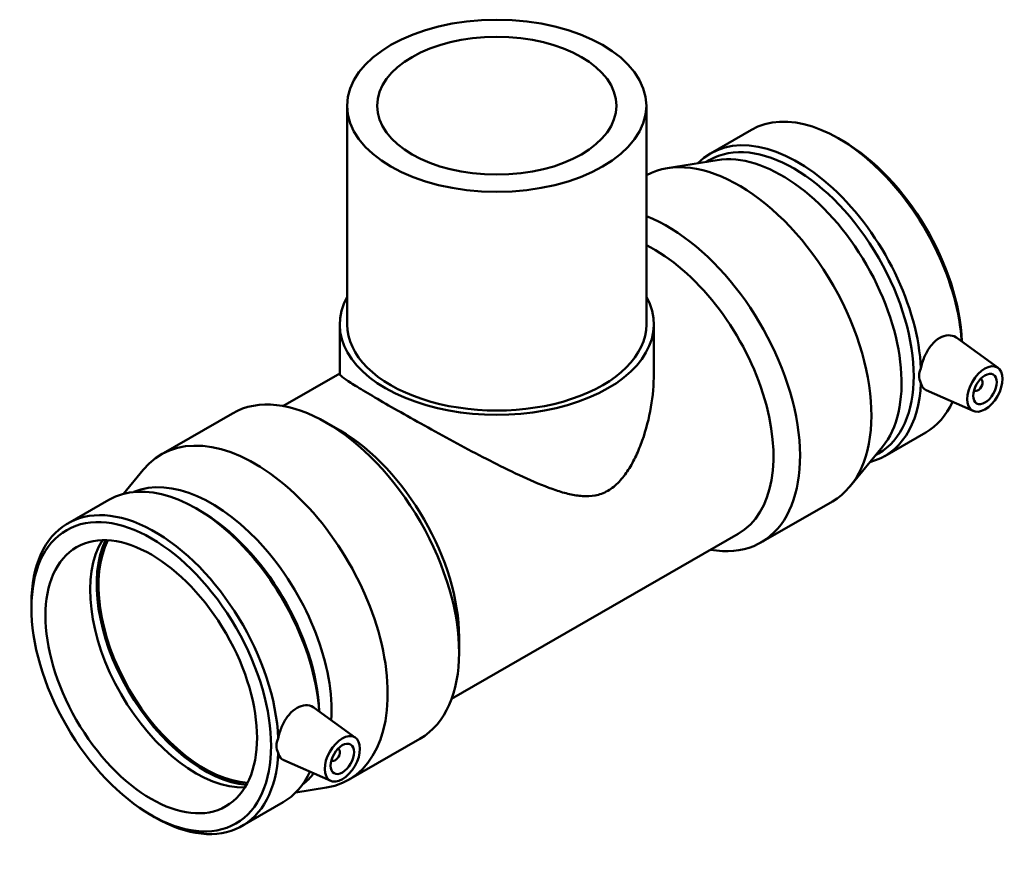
# Model space of a CAD drawing. Header units: millimetres. Extents: x -174 to 1601, y -1069 to 1179.
# Tile 8 of 8: x 1305 to 1601, y 897 to 1149. Entities that reach past the tile are written whole.
import ezdxf

# ---------------------------------------------------------------- set-up
doc = ezdxf.new("R2010")
doc.units = ezdxf.units.MM
doc.layers.add('Visible (ISO)', color=7, linetype='Continuous', lineweight=50)

msp = doc.modelspace()

# ---------------------------------------------------------------- linework, layer by layer
at = {"layer": 'Visible (ISO)'}
for p, q in [((1403.12, 1122.865), (1403.12, 1057.053)), ((1493.12, 1122.865), (1493.12, 1057.053)), ((1512.399, 1108.511), (1524.729, 1115.612)), ((1552.205, 1112.308), (1551.094, 1112.952)), ((1514.466, 1106.528), (1499.377, 1104.074)), ((1511.187, 1105.995), (1512.071, 1106.503)), ((1400.87, 1057.053), (1400.87, 1042.2)), ((1495.37, 1057.053), (1495.37, 1042.2)), ((1598.958, 1043.969), (1586.531, 1053.02)), ((1383.792, 1032.496), (1400.87, 1042.33)), ((1593.692, 1040.671), (1593.867, 1040.571)), ((1591.487, 1030.995), (1577.346, 1037.233)), ((1591.696, 1037.205), (1591.871, 1037.104)), ((1347.164, 1017.923), (1368.635, 1030.287)), ((1400.965, 1025.118), (1396.985, 1027.427)), ((1564.842, 1017.442), (1577.172, 1024.542)), ((1564.164, 1020.226), (1554.468, 1008.406)), ((1562.057, 1017.657), (1562.941, 1018.166)), ((1335.847, 1006.093), (1341.773, 1013.316)), ((1319.069, 997.18), (1331.399, 1004.28)), ((1358.874, 1000.976), (1357.764, 1001.621)), ((1527.606, 991.435), (1549.077, 1003.8)), ((1434.544, 944.364), (1520.791, 994.031)), ((1308.135, 971.758), (1308.135, 973.041)), ((1436.782, 962.92), (1436.782, 958.319)), ((1405.628, 932.637), (1393.201, 941.689)), ((1403.554, 919.999), (1425.026, 932.363)), ((1400.537, 929.239), (1400.362, 929.34)), ((1398.157, 919.664), (1384.016, 925.902)), ((1398.541, 925.773), (1398.366, 925.873)), ((1387.643, 916.149), (1396.864, 917.648)), ((1371.512, 906.111), (1383.842, 913.211)), ((1344.036, 909.415), (1345.147, 908.77))]:
    msp.add_line(p, q, dxfattribs=at)
for centre, major_axis, ratio in [((1448.12, 1122.865), (45, 0), 0.5758617), ((1448.12, 1122.865), (36, 0), 0.5758617), ((1594.99, 1037.616), (-3.743, -6.499), 0.5780931), ((1594.99, 1037.616), (-2.495, -4.333), 0.5780931), ((1344.176, 951.003), (25.435, -44.169), 0.5780931), ((1344.176, 951.003), (22.456, -38.996), 0.5780931), ((1401.66, 926.285), (-3.743, -6.499), 0.5780931), ((1401.66, 926.285), (-2.495, -4.333), 0.5780931)]:
    msp.add_ellipse(centre, major_axis=major_axis, ratio=ratio, dxfattribs=at)
for centre, major_axis, ratio, start_param, end_param in [((1550.95, 1070.077), (-26.222, 45.535), 0.5780931, 4.0036808, 6.2831853), ((1538.62, 1062.977), (-26.222, 45.535), 0.5780931, 3.9799067, 6.4405266), ((1537.506, 1062.335), (-25.435, 44.169), 0.5780931, 3.1415927, 6.2831853), ((1552.065, 1070.719), (25.435, -44.169), 0.5780931, 0.8332957, 2.3542608), ((1520.882, 1052.762), (-28.195, 48.962), 0.5780931, 3.1415927, 6.2679657), ((1533.866, 1060.239), (-25.435, 44.169), 0.5780931, 3.3566606, 6.0681174), ((1499.41, 1040.397), (28.195, -48.962), 0.5780931, 5.8321585, 8.7994118), ((1495.415, 1038.096), (25.376, -44.066), 0.5780931, 0, 2.4219944), ((1448.12, 1057.053), (47.25, 0), 0.5758617, 2.831748, 6.5930299), ((1448.12, 1057.053), (-45, 0), 0.5758617, 0, 3.1415927), ((1592.869, 1038.838), (0.998, 1.733), 0.5780931, 2.9593736, 6.4654043), ((1396.83, 981.325), (-28.195, 48.962), 0.5780931, 3.1415927, 6.2831853), ((1538.62, 1062.977), (26.222, -45.535), 0.5780931, 6.125844, 7.019535), ((1550.95, 1070.077), (26.222, -45.535), 0.5780931, 0, 0.3910357), ((1400.826, 983.626), (25.376, -44.066), 0.5780931, 0.7873319, 2.3542608), ((1375.359, 968.961), (-28.195, 48.962), 0.5780931, 2.9265247, 6.4982532), ((1357.62, 958.746), (-26.222, 45.535), 0.5780931, 4.0036808, 6.2831853), ((1362.375, 961.484), (-25.435, 44.169), 0.5780931, 3.8610612, 6.2075518), ((1345.29, 951.645), (-26.222, 45.535), 0.5780931, 3.9799067, 7.0705172), ((1358.735, 959.388), (25.435, -44.169), 0.5780931, 0.8332957, 2.3542608), ((1357.62, 958.746), (22.456, -38.996), 0.5780931, 3.4443933, 5.9803846), ((1360.114, 960.181), (22.83, -39.646), 0.5780931, 3.5217491, 5.9030288), ((1360.114, 960.181), (22.456, -38.996), 0.5780931, 3.5028945, 5.9218835), ((1345.29, 951.645), (26.222, -45.535), 0.5780931, 5.4958534, 7.019535), ((1399.539, 927.506), (0.998, 1.733), 0.5780931, 2.9593736, 6.4654043), ((1357.62, 958.746), (26.222, -45.535), 0.5780931, 0, 0.3910357), ((1362.375, 961.484), (25.435, -44.169), 0.5780931, 0.0756335, 0.2338234)]:
    msp.add_ellipse(centre, major_axis=major_axis, ratio=ratio, start_param=start_param, end_param=end_param, dxfattribs=at)
for points, knots in [([(1575.727, 1043.797), (1575.777, 1044.067), (1575.835, 1044.339), (1576.174, 1045.755), (1576.591, 1046.925), (1577.588, 1048.999), (1578.235, 1050.041), (1579.717, 1051.792), (1580.553, 1052.5), (1582.183, 1053.439), (1583.081, 1053.73), (1584.781, 1053.811), (1585.582, 1053.603), (1586.329, 1053.16), (1586.431, 1053.093), (1586.531, 1053.02)], [1.6439356, 1.6439356, 1.6439356, 1.6439356, 1.7268636, 1.7268636, 2.0719824, 2.0719824, 2.4177361, 2.4177361, 2.7634898, 2.7634898, 3.1092434, 3.1092434, 3.4549971, 3.4549971, 3.5109945, 3.5109945, 3.5109945, 3.5109945]), ([(1575.727, 1039.419), (1575.353, 1040.104), (1575.162, 1040.855), (1575.162, 1042.306), (1575.353, 1043.077), (1575.727, 1043.797)], [1.58781657, 1.58781657, 1.58781657, 1.58781657, 1.85394755, 1.85394755, 2.12007852, 2.12007852, 2.12007852, 2.12007852]), ([(1495.37, 1042.2), (1495.37, 1038.943), (1495.078, 1035.541), (1493.916, 1028.752), (1493.048, 1025.364), (1491.345, 1020.552), (1490.711, 1018.998), (1489.311, 1016.031), (1488.544, 1014.617), (1486.856, 1011.989), (1485.936, 1010.775), (1483.9, 1008.634), (1482.784, 1007.706), (1480.278, 1006.264), (1479.023, 1005.825), (1476.496, 1005.339), (1475.223, 1005.29), (1472.634, 1005.456), (1471.32, 1005.67), (1468.635, 1006.285), (1467.265, 1006.686), (1463.061, 1008.096), (1460.144, 1009.304), (1454.181, 1011.99), (1451.137, 1013.471), (1445.392, 1016.366), (1442.503, 1017.867), (1436.624, 1020.988), (1433.633, 1022.606), (1427.778, 1025.818), (1424.906, 1027.414), (1419.505, 1030.449), (1416.976, 1031.888), (1412.443, 1034.499), (1410.382, 1035.703), (1406.84, 1037.818), (1405.358, 1038.729), (1403.036, 1040.226), (1402.193, 1040.815), (1401.11, 1041.704), (1400.87, 1042.004), (1400.87, 1042.2)], [11.9445393, 11.9445393, 11.9445393, 11.9445393, 13.0075584, 13.0075584, 14.0705776, 14.0705776, 14.6020871, 14.6020871, 15.1335967, 15.1335967, 15.6651063, 15.6651063, 16.1966159, 16.1966159, 16.7281254, 16.7281254, 17.259635, 17.259635, 17.7911446, 17.7911446, 18.3226542, 18.3226542, 19.3856733, 19.3856733, 20.4486924, 20.4486924, 21.4102503, 21.4102503, 22.3718081, 22.3718081, 23.333366, 23.333366, 24.2949238, 24.2949238, 25.2564816, 25.2564816, 26.2180395, 26.2180395, 27.1795973, 27.1795973, 28.1411551, 28.1411551, 28.1411551, 28.1411551]), ([(1577.346, 1037.234), (1577.257, 1037.273), (1577.171, 1037.317), (1576.591, 1037.664), (1576.174, 1038.179), (1575.835, 1039.051), (1575.777, 1039.231), (1575.727, 1039.419)], [6.16170697, 6.16170697, 6.16170697, 6.16170697, 6.21848687, 6.21848687, 6.56360563, 6.56360563, 6.64653366, 6.64653366, 6.64653366, 6.64653366]), ([(1382.397, 932.466), (1382.447, 932.735), (1382.505, 933.008), (1382.844, 934.424), (1383.261, 935.594), (1384.257, 937.667), (1384.905, 938.709), (1386.386, 940.461), (1387.223, 941.169), (1388.038, 941.638), (1388.853, 942.108), (1389.751, 942.398), (1391.451, 942.479), (1392.252, 942.271), (1392.999, 941.829), (1393.101, 941.761), (1393.2, 941.688)], [4.4074254, 4.4074254, 4.4074254, 4.4074254, 4.4903534, 4.4903534, 4.8354721, 4.8354721, 5.1812258, 5.1812258, 5.5269795, 5.5269795, 5.5269795, 5.8727332, 5.8727332, 6.2184869, 6.2184869, 6.2744843, 6.2744843, 6.2744843, 6.2744843]), ([(1382.397, 928.088), (1382.023, 928.773), (1381.832, 929.524), (1381.832, 930.974), (1382.023, 931.746), (1382.397, 932.466)], [1.58781657, 1.58781657, 1.58781657, 1.58781657, 1.85394755, 1.85394755, 2.12007852, 2.12007852, 2.12007852, 2.12007852]), ([(1384.016, 925.903), (1383.927, 925.942), (1383.841, 925.986), (1383.261, 926.332), (1382.844, 926.847), (1382.505, 927.72), (1382.447, 927.899), (1382.397, 928.088)], [3.39821721, 3.39821721, 3.39821721, 3.39821721, 3.45499712, 3.45499712, 3.80011587, 3.80011587, 3.8830439, 3.8830439, 3.8830439, 3.8830439])]:
    msp.add_open_spline(points, degree=3, knots=knots, dxfattribs=at)

doc.saveas('drawing.dxf')
